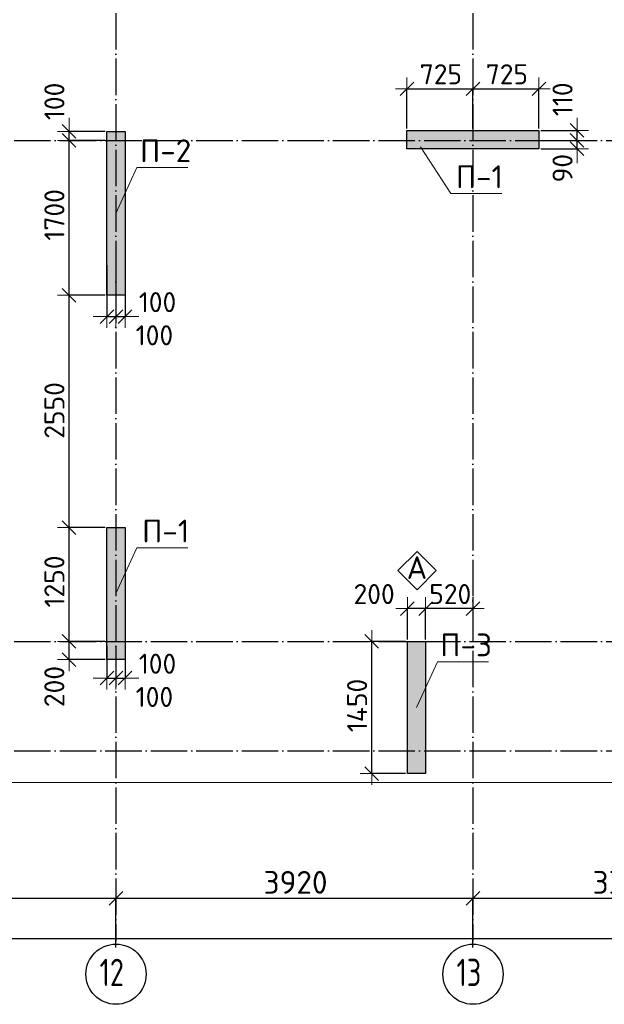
# Model space of a CAD drawing. Header units: millimetres. Extents: x 24002 to 102045, y -250 to 61883.
# Tile 19 of 31: x 34762 to 41183, y 37216 to 48026. Entities that reach past the tile are written whole.
import ezdxf

# ---------------------------------------------------------------- set-up
doc = ezdxf.new("R2010")
doc.units = ezdxf.units.MM
doc.header["$PDMODE"] = 65
doc.linetypes.add('______11', pattern=[500, 400, -50, 0, -50])
doc.linetypes.add('______5', pattern=[1100, 800, -100, 100, -100])
for name, color, linetype, lineweight in [('Standard', 7, 'Continuous', 25), ('Армирование стержнями_ общее', 40, 'Continuous', 35), ('Высотная отметка (отверстия)', 7, 'Continuous', 13), ('Размерная линия_ общее', 7, 'Continuous', 13)]:
    doc.layers.add(name, color=color, linetype=linetype, lineweight=lineweight)
doc.layers.add('Осевая линия_ общее', color=7, linetype='______5', lineweight=13, true_color=0xa0a0a0)
doc.styles.add('ISOCPEUR', font='ISOCPEUR')
doc.dimstyles.new('DIMSTYLE_12', dxfattribs={"dimtxt": 220, "dimasz": 250, "dimexe": 0, "dimexo": 0, "dimgap": 110, "dimtad": 2, "dimdec": 0, "dimrnd": 5, "dimzin": 12, "dimdsep": 46, "dimtxsty": 'ISOCPEUR', "dimblk1": 'ALL_ML_STRICH', "dimblk2": 'ALL_ML_STRICH', "dimsah": 1, "dimcen": 0, "dimclrd": 7, "dimclre": 256, "dimclrt": 7, "dimadec": 0, "dimazin": 0, "dimtfac": 1, "dimtdec": 0, "dimtix": 1, "dimtmove": 2, "dimatfit": 3, "dimfxl": 0, "dimtzin": 0, "dimlwd": 0, "dimlwe": -3, "dimarcsym": 0})
doc.dimstyles.new('DIMSTYLE_13', dxfattribs={"dimtxt": 220, "dimasz": 250, "dimexe": 0, "dimexo": 0, "dimgap": 110, "dimtad": 0, "dimdec": 0, "dimrnd": 5, "dimzin": 12, "dimdsep": 46, "dimtxsty": 'ISOCPEUR', "dimblk1": 'ALL_ML_STRICH', "dimblk2": 'ALL_ML_STRICH', "dimsah": 1, "dimcen": 0, "dimclrd": 7, "dimclre": 256, "dimclrt": 7, "dimadec": 0, "dimazin": 0, "dimtfac": 1, "dimtdec": 0, "dimtix": 1, "dimtmove": 2, "dimatfit": 3, "dimfxl": 0, "dimtvp": 1.2, "dimtzin": 0, "dimlwd": 0, "dimlwe": -3, "dimarcsym": 0})
doc.dimstyles.new('DIMSTYLE_3', dxfattribs={"dimtxt": 250, "dimasz": 250, "dimexe": 0, "dimexo": 0, "dimgap": 125, "dimtad": 2, "dimdec": 0, "dimrnd": 5, "dimzin": 12, "dimdsep": 46, "dimtxsty": 'ISOCPEUR', "dimblk1": 'ALL_ML_STRICH', "dimblk2": 'ALL_ML_STRICH', "dimsah": 1, "dimcen": 0, "dimclrd": 256, "dimclre": 256, "dimclrt": 256, "dimadec": 0, "dimazin": 0, "dimtfac": 1, "dimtdec": 0, "dimtix": 1, "dimtmove": 2, "dimatfit": 3, "dimfxl": 0, "dimtzin": 0, "dimlwd": 0, "dimlwe": -1, "dimarcsym": 0})
doc.dimstyles.new('DIMSTYLE_9', dxfattribs={"dimtxt": 220, "dimasz": 250, "dimexe": 0, "dimexo": 0, "dimgap": 110, "dimtad": 2, "dimdec": 0, "dimrnd": 5, "dimzin": 12, "dimdsep": 46, "dimtxsty": 'ISOCPEUR', "dimblk1": 'ALL_ML_STRICH', "dimblk2": 'ALL_ML_STRICH', "dimsah": 1, "dimcen": 0, "dimclrd": 7, "dimclre": 256, "dimclrt": 7, "dimadec": 0, "dimazin": 0, "dimtfac": 1, "dimtdec": 0, "dimtix": 1, "dimtmove": 2, "dimatfit": 3, "dimfxl": 0, "dimtvp": 1.2, "dimtzin": 0, "dimlwd": 0, "dimlwe": -3, "dimarcsym": 0})

# ---------------------------------------------------------------- blocks, each defined once
blk = doc.blocks.new('ALL_ML_STRICH')
at = {"color": 0, "linetype": 'ByBlock', "lineweight": -2}
for p, q in [((0, -0.5), (0, 0.5)), ((-1, 0), (0.5, 0)), ((-0.3, -0.3), (0.3, 0.3))]:
    blk.add_line(p, q, dxfattribs=at)
blk = doc.blocks.new('*D6')
at = {"layer": 'DEFPOINTS', "transparency": 33554687}
for p in [(31900, 38380), (31900, 37830), (35820, 37830)]:
    blk.add_point(p, dxfattribs=at)
at = {"layer": 'Размерная линия_ общее', "lineweight": -2, "transparency": 33554687}
for p, q in [((31900, 37840), (31900, 38380)), ((31900, 38380), (35820, 38380)), ((35820, 37840), (35820, 38380))]:
    blk.add_line(p, q, dxfattribs=at)
at = {"layer": 'Размерная линия_ общее', "transparency": 33554687, "xscale": 250, "yscale": 250, "zscale": 250, "rotation": 180}
blk.add_blockref('ALL_ML_STRICH', (31900, 38380), dxfattribs=at)
at = {"layer": 'Размерная линия_ общее', "transparency": 33554687, "xscale": 250, "yscale": 250, "zscale": 250}
blk.add_blockref('ALL_ML_STRICH', (35820, 38380), dxfattribs=at)
at = {"layer": 'Размерная линия_ общее', "transparency": 33554687, "insert": (33872, 38555), "char_height": 250, "width": 1000, "attachment_point": 5, "style": 'ISOCPEUR'}
blk.add_mtext('\\A1;{3920}', dxfattribs=at)
blk = doc.blocks.new('*D7')
at = {"layer": 'DEFPOINTS', "transparency": 33554687}
for p in [(35820, 38380), (35820, 37830), (39740, 37830)]:
    blk.add_point(p, dxfattribs=at)
at = {"layer": 'Размерная линия_ общее', "lineweight": -2, "transparency": 33554687}
for p, q in [((35820, 37840), (35820, 38380)), ((35820, 38380), (39740, 38380)), ((39740, 37840), (39740, 38380))]:
    blk.add_line(p, q, dxfattribs=at)
at = {"layer": 'Размерная линия_ общее', "transparency": 33554687, "xscale": 250, "yscale": 250, "zscale": 250, "rotation": 180}
blk.add_blockref('ALL_ML_STRICH', (35820, 38380), dxfattribs=at)
at = {"layer": 'Размерная линия_ общее', "transparency": 33554687, "xscale": 250, "yscale": 250, "zscale": 250}
blk.add_blockref('ALL_ML_STRICH', (39740, 38380), dxfattribs=at)
at = {"layer": 'Размерная линия_ общее', "transparency": 33554687, "insert": (37792, 38555), "char_height": 250, "width": 1000, "attachment_point": 5, "style": 'ISOCPEUR'}
blk.add_mtext('\\A1;{3920}', dxfattribs=at)
blk = doc.blocks.new('*D8')
at = {"layer": 'DEFPOINTS', "transparency": 33554687}
for p in [(39740, 38380), (39740, 37830), (43040, 37830)]:
    blk.add_point(p, dxfattribs=at)
at = {"layer": 'Размерная линия_ общее', "lineweight": -2, "transparency": 33554687}
for p, q in [((39740, 37840), (39740, 38380)), ((39740, 38380), (43040, 38380)), ((43040, 37840), (43040, 38380))]:
    blk.add_line(p, q, dxfattribs=at)
at = {"layer": 'Размерная линия_ общее', "transparency": 33554687, "xscale": 250, "yscale": 250, "zscale": 250, "rotation": 180}
blk.add_blockref('ALL_ML_STRICH', (39740, 38380), dxfattribs=at)
at = {"layer": 'Размерная линия_ общее', "transparency": 33554687, "xscale": 250, "yscale": 250, "zscale": 250}
blk.add_blockref('ALL_ML_STRICH', (43040, 38380), dxfattribs=at)
at = {"layer": 'Размерная линия_ общее', "transparency": 33554687, "insert": (41402, 38555), "char_height": 250, "width": 1000, "attachment_point": 5, "style": 'ISOCPEUR'}
blk.add_mtext('\\A1;{3300}', dxfattribs=at)
blk = doc.blocks.new('*D16')
at = {"layer": 'DEFPOINTS', "transparency": 33554687}
for p in [(25300, 37940), (25300, 37830), (67380, 37830)]:
    blk.add_point(p, dxfattribs=at)
at = {"layer": 'Размерная линия_ общее', "lineweight": -2, "transparency": 33554687}
for p, q in [((25300, 37840), (25300, 37940)), ((25300, 37940), (67380, 37940)), ((67380, 37840), (67380, 37940))]:
    blk.add_line(p, q, dxfattribs=at)
at = {"layer": 'Размерная линия_ общее', "transparency": 33554687, "xscale": 250, "yscale": 250, "zscale": 250, "rotation": 180}
blk.add_blockref('ALL_ML_STRICH', (25300, 37940), dxfattribs=at)
at = {"layer": 'Размерная линия_ общее', "transparency": 33554687, "xscale": 250, "yscale": 250, "zscale": 250}
blk.add_blockref('ALL_ML_STRICH', (67380, 37940), dxfattribs=at)
at = {"layer": 'Размерная линия_ общее', "transparency": 33554687, "insert": (46340, 38115), "char_height": 250, "width": 1250, "attachment_point": 5, "style": 'ISOCPEUR'}
blk.add_mtext('\\A1;{42080}', dxfattribs=at)
blk = doc.blocks.new('*D46')
at = {"layer": 'DEFPOINTS', "color": 7, "linetype": 'Continuous', "lineweight": 13, "transparency": 33554687}
for p in [(35720, 41200), (35304, 41000), (35720, 41000)]:
    blk.add_point(p, dxfattribs=at)
at = {"layer": 'Размерная линия_ общее', "color": 253, "linetype": 'Continuous', "lineweight": -2, "true_color": 0xa0a0a0, "transparency": 33554687}
for p, q in [((35700, 41200), (35304, 41200)), ((35700, 41000), (35304, 41000))]:
    blk.add_line(p, q, dxfattribs=at)
at = {"layer": 'Размерная линия_ общее', "color": 7, "linetype": 'Continuous', "lineweight": -2, "transparency": 33554687}
blk.add_line((35304, 41000), (35304, 41200), dxfattribs=at)
at = {"layer": 'Размерная линия_ общее', "color": 7, "linetype": 'Continuous', "lineweight": 13, "transparency": 33554687, "xscale": 250, "yscale": 250, "zscale": 250}
for p, rotation in [((35304, 41200), 90), ((35304, 41000), 270)]:
    blk.add_blockref('ALL_ML_STRICH', p, dxfattribs=dict(at, rotation=rotation))
at = {"layer": 'Размерная линия_ общее', "color": 7, "linetype": 'Continuous', "lineweight": 13, "transparency": 33554687, "insert": (35143, 40705), "char_height": 220, "width": 660, "attachment_point": 5, "rotation": 90, "style": 'ISOCPEUR'}
blk.add_mtext('\\A1;{200}', dxfattribs=at)
blk = doc.blocks.new('*D47')
at = {"layer": 'DEFPOINTS', "color": 7, "linetype": 'Continuous', "lineweight": 13, "transparency": 33554687}
for p in [(35720, 42450), (35304, 41200), (35720, 41200)]:
    blk.add_point(p, dxfattribs=at)
at = {"layer": 'Размерная линия_ общее', "color": 253, "linetype": 'Continuous', "lineweight": -2, "true_color": 0xa0a0a0, "transparency": 33554687}
for p, q in [((35700, 42450), (35304, 42450)), ((35700, 41200), (35304, 41200))]:
    blk.add_line(p, q, dxfattribs=at)
at = {"layer": 'Размерная линия_ общее', "color": 7, "linetype": 'Continuous', "lineweight": -2, "transparency": 33554687}
blk.add_line((35304, 41200), (35304, 42450), dxfattribs=at)
at = {"layer": 'Размерная линия_ общее', "color": 7, "linetype": 'Continuous', "lineweight": 13, "transparency": 33554687, "xscale": 250, "yscale": 250, "zscale": 250}
for p, rotation in [((35304, 42450), 90), ((35304, 41200), 270)]:
    blk.add_blockref('ALL_ML_STRICH', p, dxfattribs=dict(at, rotation=rotation))
at = {"layer": 'Размерная линия_ общее', "color": 7, "linetype": 'Continuous', "lineweight": 13, "transparency": 33554687, "insert": (35144, 41858), "char_height": 220, "width": 880, "attachment_point": 5, "rotation": 90, "style": 'ISOCPEUR'}
blk.add_mtext('\\A1;{1250}', dxfattribs=at)
blk = doc.blocks.new('*D48')
at = {"layer": 'DEFPOINTS', "color": 7, "linetype": 'Continuous', "lineweight": 13, "transparency": 33554687}
for p in [(35720, 45000), (35304, 42450), (35720, 42450)]:
    blk.add_point(p, dxfattribs=at)
at = {"layer": 'Размерная линия_ общее', "color": 253, "linetype": 'Continuous', "lineweight": -2, "true_color": 0xa0a0a0, "transparency": 33554687}
for p, q in [((35700, 45000), (35304, 45000)), ((35700, 42450), (35304, 42450))]:
    blk.add_line(p, q, dxfattribs=at)
at = {"layer": 'Размерная линия_ общее', "color": 7, "linetype": 'Continuous', "lineweight": -2, "transparency": 33554687}
blk.add_line((35304, 42450), (35304, 45000), dxfattribs=at)
at = {"layer": 'Размерная линия_ общее', "color": 7, "linetype": 'Continuous', "lineweight": 13, "transparency": 33554687, "xscale": 250, "yscale": 250, "zscale": 250}
for p, rotation in [((35304, 45000), 90), ((35304, 42450), 270)]:
    blk.add_blockref('ALL_ML_STRICH', p, dxfattribs=dict(at, rotation=rotation))
at = {"layer": 'Размерная линия_ общее', "color": 7, "linetype": 'Continuous', "lineweight": 13, "transparency": 33554687, "insert": (35144, 43736), "char_height": 220, "width": 880, "attachment_point": 5, "rotation": 90, "style": 'ISOCPEUR'}
blk.add_mtext('\\A1;{2550}', dxfattribs=at)
blk = doc.blocks.new('*D49')
at = {"layer": 'DEFPOINTS', "color": 7, "linetype": 'Continuous', "lineweight": 13, "transparency": 33554687}
for p in [(35720, 46700), (35304, 45000), (35720, 45000)]:
    blk.add_point(p, dxfattribs=at)
at = {"layer": 'Размерная линия_ общее', "color": 253, "linetype": 'Continuous', "lineweight": -2, "true_color": 0xa0a0a0, "transparency": 33554687}
for p, q in [((35700, 46700), (35304, 46700)), ((35700, 45000), (35304, 45000))]:
    blk.add_line(p, q, dxfattribs=at)
at = {"layer": 'Размерная линия_ общее', "color": 7, "linetype": 'Continuous', "lineweight": -2, "transparency": 33554687}
blk.add_line((35304, 45000), (35304, 46700), dxfattribs=at)
at = {"layer": 'Размерная линия_ общее', "color": 7, "linetype": 'Continuous', "lineweight": 13, "transparency": 33554687, "xscale": 250, "yscale": 250, "zscale": 250}
for p, rotation in [((35304, 46700), 90), ((35304, 45000), 270)]:
    blk.add_blockref('ALL_ML_STRICH', p, dxfattribs=dict(at, rotation=rotation))
at = {"layer": 'Размерная линия_ общее', "color": 7, "linetype": 'Continuous', "lineweight": 13, "transparency": 33554687, "insert": (35144, 45883), "char_height": 220, "width": 880, "attachment_point": 5, "rotation": 90, "style": 'ISOCPEUR'}
blk.add_mtext('\\A1;{1700}', dxfattribs=at)
blk = doc.blocks.new('*D50')
at = {"layer": 'DEFPOINTS', "color": 7, "linetype": 'Continuous', "lineweight": 13, "transparency": 33554687}
for p in [(35304, 46700), (35720, 46800), (35720, 46700)]:
    blk.add_point(p, dxfattribs=at)
at = {"layer": 'Размерная линия_ общее', "color": 253, "linetype": 'Continuous', "lineweight": -2, "true_color": 0xa0a0a0, "transparency": 33554687}
for p, q in [((35700, 46800), (35304, 46800)), ((35700, 46700), (35304, 46700))]:
    blk.add_line(p, q, dxfattribs=at)
at = {"layer": 'Размерная линия_ общее', "color": 7, "linetype": 'Continuous', "lineweight": -2, "transparency": 33554687}
blk.add_line((35304, 46700), (35304, 46800), dxfattribs=at)
at = {"layer": 'Размерная линия_ общее', "color": 7, "linetype": 'Continuous', "lineweight": 13, "transparency": 33554687, "xscale": 250, "yscale": 250, "zscale": 250}
for p, rotation in [((35304, 46700), 270), ((35304, 46800), 90)]:
    blk.add_blockref('ALL_ML_STRICH', p, dxfattribs=dict(at, rotation=rotation))
at = {"layer": 'Размерная линия_ общее', "color": 7, "linetype": 'Continuous', "lineweight": 13, "transparency": 33554687, "insert": (35144, 47129), "char_height": 220, "width": 660, "attachment_point": 5, "rotation": 90, "style": 'ISOCPEUR'}
blk.add_mtext('\\A1;{100}', dxfattribs=at)
blk = doc.blocks.new('*D79')
at = {"layer": 'DEFPOINTS', "color": 7, "linetype": 'Continuous', "lineweight": 13, "transparency": 33554687}
for p in [(39020, 41200), (38628, 39750), (39020, 39750)]:
    blk.add_point(p, dxfattribs=at)
at = {"layer": 'Размерная линия_ общее', "color": 253, "linetype": 'Continuous', "lineweight": -2, "true_color": 0xa0a0a0, "transparency": 33554687}
for p, q in [((39000, 41200), (38628, 41200)), ((39000, 39750), (38628, 39750))]:
    blk.add_line(p, q, dxfattribs=at)
at = {"layer": 'Размерная линия_ общее', "color": 7, "linetype": 'Continuous', "lineweight": -2, "transparency": 33554687}
blk.add_line((38628, 39750), (38628, 41200), dxfattribs=at)
at = {"layer": 'Размерная линия_ общее', "color": 7, "linetype": 'Continuous', "lineweight": 13, "transparency": 33554687, "xscale": 250, "yscale": 250, "zscale": 250}
for p, rotation in [((38628, 41200), 90), ((38628, 39750), 270)]:
    blk.add_blockref('ALL_ML_STRICH', p, dxfattribs=dict(at, rotation=rotation))
at = {"layer": 'Размерная линия_ общее', "color": 7, "linetype": 'Continuous', "lineweight": 13, "transparency": 33554687, "insert": (38468, 40497), "char_height": 220, "width": 880, "attachment_point": 5, "rotation": 90, "style": 'ISOCPEUR'}
blk.add_mtext('\\A1;{1450}', dxfattribs=at)
blk = doc.blocks.new('*D94')
at = {"layer": 'DEFPOINTS', "color": 7, "linetype": 'Continuous', "lineweight": 13, "transparency": 33554687}
for p in [(39015, 47267), (39015, 46810), (39740, 46810)]:
    blk.add_point(p, dxfattribs=at)
at = {"layer": 'Размерная линия_ общее', "color": 253, "linetype": 'Continuous', "lineweight": -2, "true_color": 0xa0a0a0, "transparency": 33554687}
for p, q in [((39015, 46830), (39015, 47267)), ((39740, 46830), (39740, 47267))]:
    blk.add_line(p, q, dxfattribs=at)
at = {"layer": 'Размерная линия_ общее', "color": 7, "linetype": 'Continuous', "lineweight": -2, "transparency": 33554687}
blk.add_line((39015, 47267), (39740, 47267), dxfattribs=at)
at = {"layer": 'Размерная линия_ общее', "color": 7, "linetype": 'Continuous', "lineweight": 13, "transparency": 33554687, "xscale": 250, "yscale": 250, "zscale": 250, "rotation": 180}
blk.add_blockref('ALL_ML_STRICH', (39015, 47267), dxfattribs=at)
at = {"layer": 'Размерная линия_ общее', "color": 7, "linetype": 'Continuous', "lineweight": 13, "transparency": 33554687, "xscale": 250, "yscale": 250, "zscale": 250}
blk.add_blockref('ALL_ML_STRICH', (39740, 47267), dxfattribs=at)
at = {"layer": 'Размерная линия_ общее', "color": 7, "linetype": 'Continuous', "lineweight": 13, "transparency": 33554687, "insert": (39388, 47427), "char_height": 220, "width": 660, "attachment_point": 5, "style": 'ISOCPEUR'}
blk.add_mtext('\\A1;{725}', dxfattribs=at)
blk = doc.blocks.new('*D95')
at = {"layer": 'DEFPOINTS', "color": 7, "linetype": 'Continuous', "lineweight": 13, "transparency": 33554687}
for p in [(39740, 47267), (39740, 46810), (40465, 46810)]:
    blk.add_point(p, dxfattribs=at)
at = {"layer": 'Размерная линия_ общее', "color": 253, "linetype": 'Continuous', "lineweight": -2, "true_color": 0xa0a0a0, "transparency": 33554687}
for p, q in [((39740, 46830), (39740, 47267)), ((40465, 46830), (40465, 47267))]:
    blk.add_line(p, q, dxfattribs=at)
at = {"layer": 'Размерная линия_ общее', "color": 7, "linetype": 'Continuous', "lineweight": -2, "transparency": 33554687}
blk.add_line((39740, 47267), (40465, 47267), dxfattribs=at)
at = {"layer": 'Размерная линия_ общее', "color": 7, "linetype": 'Continuous', "lineweight": 13, "transparency": 33554687, "xscale": 250, "yscale": 250, "zscale": 250, "rotation": 180}
blk.add_blockref('ALL_ML_STRICH', (39740, 47267), dxfattribs=at)
at = {"layer": 'Размерная линия_ общее', "color": 7, "linetype": 'Continuous', "lineweight": 13, "transparency": 33554687, "xscale": 250, "yscale": 250, "zscale": 250}
blk.add_blockref('ALL_ML_STRICH', (40465, 47267), dxfattribs=at)
at = {"layer": 'Размерная линия_ общее', "color": 7, "linetype": 'Continuous', "lineweight": 13, "transparency": 33554687, "insert": (40113, 47427), "char_height": 220, "width": 660, "attachment_point": 5, "style": 'ISOCPEUR'}
blk.add_mtext('\\A1;{725}', dxfattribs=at)
blk = doc.blocks.new('*D113')
at = {"layer": 'DEFPOINTS', "color": 7, "linetype": 'Continuous', "lineweight": 13, "transparency": 33554687}
for p in [(35720, 45350), (35820, 45350), (35720, 44767)]:
    blk.add_point(p, dxfattribs=at)
at = {"layer": 'Размерная линия_ общее', "color": 253, "linetype": 'Continuous', "lineweight": -2, "true_color": 0xa0a0a0, "transparency": 33554687}
for p, q in [((35720, 45330), (35720, 44767)), ((35820, 45330), (35820, 44767))]:
    blk.add_line(p, q, dxfattribs=at)
at = {"layer": 'Размерная линия_ общее', "color": 7, "linetype": 'Continuous', "lineweight": -2, "transparency": 33554687}
blk.add_line((35720, 44767), (35820, 44767), dxfattribs=at)
at = {"layer": 'Размерная линия_ общее', "color": 7, "linetype": 'Continuous', "lineweight": 13, "transparency": 33554687, "xscale": 250, "yscale": 250, "zscale": 250}
blk.add_blockref('ALL_ML_STRICH', (35820, 44767), dxfattribs=at)
at = {"layer": 'Размерная линия_ общее', "color": 7, "linetype": 'Continuous', "lineweight": 13, "transparency": 33554687, "xscale": 250, "yscale": 250, "zscale": 250, "rotation": 180}
blk.add_blockref('ALL_ML_STRICH', (35720, 44767), dxfattribs=at)
at = {"layer": 'Размерная линия_ общее', "color": 7, "linetype": 'Continuous', "lineweight": 13, "transparency": 33554687, "insert": (36242, 44561), "char_height": 220, "width": 660, "attachment_point": 5, "style": 'ISOCPEUR'}
blk.add_mtext('\\A1;{100}', dxfattribs=at)
blk = doc.blocks.new('*D114')
at = {"layer": 'DEFPOINTS', "color": 7, "linetype": 'Continuous', "lineweight": 13, "transparency": 33554687}
for p in [(35820, 45350), (35920, 45350), (35820, 44767)]:
    blk.add_point(p, dxfattribs=at)
at = {"layer": 'Размерная линия_ общее', "color": 253, "linetype": 'Continuous', "lineweight": -2, "true_color": 0xa0a0a0, "transparency": 33554687}
for p, q in [((35820, 45330), (35820, 44767)), ((35920, 45330), (35920, 44767))]:
    blk.add_line(p, q, dxfattribs=at)
at = {"layer": 'Размерная линия_ общее', "color": 7, "linetype": 'Continuous', "lineweight": -2, "transparency": 33554687}
blk.add_line((35820, 44767), (35920, 44767), dxfattribs=at)
at = {"layer": 'Размерная линия_ общее', "color": 7, "linetype": 'Continuous', "lineweight": 13, "transparency": 33554687, "xscale": 250, "yscale": 250, "zscale": 250}
blk.add_blockref('ALL_ML_STRICH', (35920, 44767), dxfattribs=at)
at = {"layer": 'Размерная линия_ общее', "color": 7, "linetype": 'Continuous', "lineweight": 13, "transparency": 33554687, "xscale": 250, "yscale": 250, "zscale": 250, "rotation": 180}
blk.add_blockref('ALL_ML_STRICH', (35820, 44767), dxfattribs=at)
at = {"layer": 'Размерная линия_ общее', "color": 7, "linetype": 'Continuous', "lineweight": 13, "transparency": 33554687, "insert": (36276, 44925), "char_height": 220, "width": 660, "attachment_point": 5, "style": 'ISOCPEUR'}
blk.add_mtext('\\A1;{100}', dxfattribs=at)
blk = doc.blocks.new('*D115')
at = {"layer": 'DEFPOINTS', "color": 7, "linetype": 'Continuous', "lineweight": 13, "transparency": 33554687}
for p in [(35720, 41170), (35820, 41170), (35720, 40797)]:
    blk.add_point(p, dxfattribs=at)
at = {"layer": 'Размерная линия_ общее', "color": 253, "linetype": 'Continuous', "lineweight": -2, "true_color": 0xa0a0a0, "transparency": 33554687}
for p, q in [((35720, 41150), (35720, 40797)), ((35820, 41150), (35820, 40797))]:
    blk.add_line(p, q, dxfattribs=at)
at = {"layer": 'Размерная линия_ общее', "color": 7, "linetype": 'Continuous', "lineweight": -2, "transparency": 33554687}
blk.add_line((35720, 40797), (35820, 40797), dxfattribs=at)
at = {"layer": 'Размерная линия_ общее', "color": 7, "linetype": 'Continuous', "lineweight": 13, "transparency": 33554687, "xscale": 250, "yscale": 250, "zscale": 250}
blk.add_blockref('ALL_ML_STRICH', (35820, 40797), dxfattribs=at)
at = {"layer": 'Размерная линия_ общее', "color": 7, "linetype": 'Continuous', "lineweight": 13, "transparency": 33554687, "xscale": 250, "yscale": 250, "zscale": 250, "rotation": 180}
blk.add_blockref('ALL_ML_STRICH', (35720, 40797), dxfattribs=at)
at = {"layer": 'Размерная линия_ общее', "color": 7, "linetype": 'Continuous', "lineweight": 13, "transparency": 33554687, "insert": (36242, 40591), "char_height": 220, "width": 660, "attachment_point": 5, "style": 'ISOCPEUR'}
blk.add_mtext('\\A1;{100}', dxfattribs=at)
blk = doc.blocks.new('*D116')
at = {"layer": 'DEFPOINTS', "color": 7, "linetype": 'Continuous', "lineweight": 13, "transparency": 33554687}
for p in [(35820, 41170), (35920, 41170), (35820, 40797)]:
    blk.add_point(p, dxfattribs=at)
at = {"layer": 'Размерная линия_ общее', "color": 253, "linetype": 'Continuous', "lineweight": -2, "true_color": 0xa0a0a0, "transparency": 33554687}
for p, q in [((35820, 41150), (35820, 40797)), ((35920, 41150), (35920, 40797))]:
    blk.add_line(p, q, dxfattribs=at)
at = {"layer": 'Размерная линия_ общее', "color": 7, "linetype": 'Continuous', "lineweight": -2, "transparency": 33554687}
blk.add_line((35820, 40797), (35920, 40797), dxfattribs=at)
at = {"layer": 'Размерная линия_ общее', "color": 7, "linetype": 'Continuous', "lineweight": 13, "transparency": 33554687, "xscale": 250, "yscale": 250, "zscale": 250}
blk.add_blockref('ALL_ML_STRICH', (35920, 40797), dxfattribs=at)
at = {"layer": 'Размерная линия_ общее', "color": 7, "linetype": 'Continuous', "lineweight": 13, "transparency": 33554687, "xscale": 250, "yscale": 250, "zscale": 250, "rotation": 180}
blk.add_blockref('ALL_ML_STRICH', (35820, 40797), dxfattribs=at)
at = {"layer": 'Размерная линия_ общее', "color": 7, "linetype": 'Continuous', "lineweight": 13, "transparency": 33554687, "insert": (36276, 40955), "char_height": 220, "width": 660, "attachment_point": 5, "style": 'ISOCPEUR'}
blk.add_mtext('\\A1;{100}', dxfattribs=at)
blk = doc.blocks.new('*D117')
at = {"layer": 'DEFPOINTS', "color": 7, "linetype": 'Continuous', "lineweight": 13, "transparency": 33554687}
for p in [(39740, 41705), (39740, 41560), (39220, 41200)]:
    blk.add_point(p, dxfattribs=at)
at = {"layer": 'Размерная линия_ общее', "color": 253, "linetype": 'Continuous', "lineweight": -2, "true_color": 0xa0a0a0, "transparency": 33554687}
for p, q in [((39740, 41685), (39740, 41560)), ((39220, 41220), (39220, 41560))]:
    blk.add_line(p, q, dxfattribs=at)
at = {"layer": 'Размерная линия_ общее', "color": 7, "linetype": 'Continuous', "lineweight": -2, "transparency": 33554687}
blk.add_line((39740, 41560), (39220, 41560), dxfattribs=at)
at = {"layer": 'Размерная линия_ общее', "color": 7, "linetype": 'Continuous', "lineweight": 13, "transparency": 33554687, "xscale": 250, "yscale": 250, "zscale": 250}
for p, rotation in [((39220, 41560), 180), ((39740, 41560), 360)]:
    blk.add_blockref('ALL_ML_STRICH', p, dxfattribs=dict(at, rotation=rotation))
at = {"layer": 'Размерная линия_ общее', "color": 7, "linetype": 'Continuous', "lineweight": 13, "transparency": 33554687, "insert": (39491, 41720), "char_height": 220, "width": 660, "attachment_point": 5, "style": 'ISOCPEUR'}
blk.add_mtext('\\A1;{520}', dxfattribs=at)
blk = doc.blocks.new('*D118')
at = {"layer": 'DEFPOINTS', "color": 7, "linetype": 'Continuous', "lineweight": 13, "transparency": 33554687}
for p in [(39220, 41560), (39020, 41200), (39220, 41200)]:
    blk.add_point(p, dxfattribs=at)
at = {"layer": 'Размерная линия_ общее', "color": 253, "linetype": 'Continuous', "lineweight": -2, "true_color": 0xa0a0a0, "transparency": 33554687}
for p, q in [((39020, 41220), (39020, 41560)), ((39220, 41220), (39220, 41560))]:
    blk.add_line(p, q, dxfattribs=at)
at = {"layer": 'Размерная линия_ общее', "color": 7, "linetype": 'Continuous', "lineweight": -2, "transparency": 33554687}
blk.add_line((39220, 41560), (39020, 41560), dxfattribs=at)
at = {"layer": 'Размерная линия_ общее', "color": 7, "linetype": 'Continuous', "lineweight": 13, "transparency": 33554687, "xscale": 250, "yscale": 250, "zscale": 250}
for p, rotation in [((39020, 41560), 180), ((39220, 41560), 360)]:
    blk.add_blockref('ALL_ML_STRICH', p, dxfattribs=dict(at, rotation=rotation))
at = {"layer": 'Размерная линия_ общее', "color": 7, "linetype": 'Continuous', "lineweight": 13, "transparency": 33554687, "insert": (38655, 41720), "char_height": 220, "width": 660, "attachment_point": 5, "style": 'ISOCPEUR'}
blk.add_mtext('\\A1;{200}', dxfattribs=at)
blk = doc.blocks.new('*D153')
at = {"layer": 'DEFPOINTS', "color": 7, "linetype": 'Continuous', "lineweight": 13, "transparency": 33554687}
for p in [(40465, 46700), (40465, 46610), (40884, 46610)]:
    blk.add_point(p, dxfattribs=at)
at = {"layer": 'Размерная линия_ общее', "color": 253, "linetype": 'Continuous', "lineweight": -2, "true_color": 0xa0a0a0, "transparency": 33554687}
for p, q in [((40485, 46700), (40884, 46700)), ((40485, 46610), (40884, 46610))]:
    blk.add_line(p, q, dxfattribs=at)
at = {"layer": 'Размерная линия_ общее', "color": 7, "linetype": 'Continuous', "lineweight": -2, "transparency": 33554687}
blk.add_line((40884, 46610), (40884, 46700), dxfattribs=at)
at = {"layer": 'Размерная линия_ общее', "color": 7, "linetype": 'Continuous', "lineweight": 13, "transparency": 33554687, "xscale": 250, "yscale": 250, "zscale": 250}
for p, rotation in [((40884, 46610), 270), ((40884, 46700), 90)]:
    blk.add_blockref('ALL_ML_STRICH', p, dxfattribs=dict(at, rotation=rotation))
at = {"layer": 'Размерная линия_ общее', "color": 7, "linetype": 'Continuous', "lineweight": 13, "transparency": 33554687, "insert": (40724, 46396), "char_height": 220, "width": 440, "attachment_point": 5, "rotation": 90, "style": 'ISOCPEUR'}
blk.add_mtext('\\A1;{90}', dxfattribs=at)
blk = doc.blocks.new('*D154')
at = {"layer": 'DEFPOINTS', "color": 7, "linetype": 'Continuous', "lineweight": 13, "transparency": 33554687}
for p in [(40465, 46810), (40465, 46700), (40884, 46700)]:
    blk.add_point(p, dxfattribs=at)
at = {"layer": 'Размерная линия_ общее', "color": 253, "linetype": 'Continuous', "lineweight": -2, "true_color": 0xa0a0a0, "transparency": 33554687}
for p, q in [((40485, 46810), (40884, 46810)), ((40485, 46700), (40884, 46700))]:
    blk.add_line(p, q, dxfattribs=at)
at = {"layer": 'Размерная линия_ общее', "color": 7, "linetype": 'Continuous', "lineweight": -2, "transparency": 33554687}
blk.add_line((40884, 46700), (40884, 46810), dxfattribs=at)
at = {"layer": 'Размерная линия_ общее', "color": 7, "linetype": 'Continuous', "lineweight": 13, "transparency": 33554687, "xscale": 250, "yscale": 250, "zscale": 250}
for p, rotation in [((40884, 46700), 270), ((40884, 46810), 90)]:
    blk.add_blockref('ALL_ML_STRICH', p, dxfattribs=dict(at, rotation=rotation))
at = {"layer": 'Размерная линия_ общее', "color": 7, "linetype": 'Continuous', "lineweight": 13, "transparency": 33554687, "insert": (40724, 47152), "char_height": 220, "width": 660, "attachment_point": 5, "rotation": 90, "style": 'ISOCPEUR'}
blk.add_mtext('\\A1;{110}', dxfattribs=at)
blk = doc.blocks.new('СЛОЖНЫЙ_ОБЪЕКТ_2')
at = {"layer": 'Армирование стержнями_ общее', "color": 7, "linetype": 'Continuous', "lineweight": 13, "transparency": 33554687}
blk.add_lwpolyline([(39127, 42187), (38917, 41977), (39127, 41767), (39337, 41977), (39127, 42187)], close=True, dxfattribs=at)
at = {"layer": 'Армирование стержнями_ общее', "color": 7, "linetype": 'Continuous', "lineweight": 13, "transparency": 33554687, "insert": (39013, 42011), "char_height": 250, "width": 327.27, "attachment_point": 4, "style": 'ISOCPEUR'}
blk.add_mtext('\\A1;{\\fISOCPEUR|i0|b0;\\H250.000000;\\W1.000000;\\C7;А}\\P', dxfattribs=at)

msp = doc.modelspace()

# ---------------------------------------------------------------- hatches: boundary and pattern name
at = {"linetype": 'Continuous', "lineweight": 13, "transparency": 33554687}
for points in [[(35720, 45000), (35920, 45000), (35920, 46800), (35720, 46800)], [(35720, 41000), (35920, 41000), (35920, 42450), (35720, 42450)], [(39020, 39750), (39220, 39750), (39220, 41200), (39020, 41200)]]:
    msp.add_hatch(color=7, dxfattribs=at).paths.add_polyline_path(points)
at = {"layer": 'Standard', "linetype": 'Continuous', "lineweight": 13, "transparency": 33554687}
msp.add_hatch(color=7, dxfattribs=at).paths.add_polyline_path([(40465, 46610), (40465, 46810), (39015, 46810), (39015, 46610)])

# ---------------------------------------------------------------- linework, layer by layer
at = {"color": 7, "linetype": 'Continuous', "lineweight": -3, "transparency": 33554687}
for p, q in [((35720, 45000), (35720, 46800)), ((35720, 46800), (35920, 46800)), ((35920, 46800), (35920, 45000)), ((35920, 45000), (35720, 45000)), ((35720, 41000), (35720, 42450)), ((35720, 42450), (35920, 42450)), ((35920, 42450), (35920, 41000)), ((39020, 39750), (39020, 41200)), ((39020, 41200), (39220, 41200)), ((39220, 41200), (39220, 39750)), ((35920, 41000), (35720, 41000)), ((39220, 39750), (39020, 39750))]:
    msp.add_line(p, q, dxfattribs=at)
at = {"layer": 'Standard', "color": 7, "linetype": 'Continuous', "lineweight": -3, "transparency": 33554687}
for p, q in [((39015, 46610), (39015, 46810)), ((39015, 46810), (40465, 46810)), ((40465, 46810), (40465, 46610)), ((40465, 46610), (39015, 46610))]:
    msp.add_line(p, q, dxfattribs=at)
at = {"layer": 'Standard', "color": 7, "linetype": 'Continuous', "lineweight": 13, "transparency": 33554687}
msp.add_lwpolyline([(25100, 39650), (67580, 39650), (67580, 54200), (25100, 54200), (25100, 39650)], dxfattribs=at)
at = {"layer": 'Высотная отметка (отверстия)', "color": 7, "linetype": 'Continuous', "lineweight": 13, "transparency": 33554687}
for points in [[(39164.5, 46630.6), (39495.8, 46117.1), (40055.8, 46117.1)], [(35820, 45900), (36050.7, 46401.9), (36610.7, 46401.9)], [(35820, 41725), (36050.7, 42226.9), (36610.7, 42226.9)], [(39120, 40475), (39350.7, 40976.9), (39910.7, 40976.9)]]:
    msp.add_lwpolyline(points, dxfattribs=at)
at = {"layer": 'Осевая линия_ общее', "color": 253, "linetype": '______11', "lineweight": -3, "true_color": 0xa0a0a0, "transparency": 33554687}
for p, q in [((35820, 54100), (35820, 37910.9)), ((39740, 54100), (39740, 37910.9)), ((25200, 46700), (69209.2, 46700)), ((25200, 41200), (69209.2, 41200)), ((25200, 40000), (69209.2, 40000))]:
    msp.add_line(p, q, dxfattribs=at)
at = {"layer": 'Осевая линия_ общее', "color": 7, "linetype": 'Continuous', "lineweight": -3, "transparency": 33554687}
for centre in [(35820.4, 37546.5), (39740.4, 37546.5)]:
    msp.add_circle(centre, 330.4, dxfattribs=at)

# ---------------------------------------------------------------- block references
at = {"layer": 'Армирование стержнями_ общее', "color": 7, "linetype": 'Continuous', "lineweight": 13, "transparency": 33554687}
msp.add_blockref('СЛОЖНЫЙ_ОБЪЕКТ_2', (0, 0), dxfattribs=at)

# ---------------------------------------------------------------- texts
at = {"layer": 'Высотная отметка (отверстия)', "color": 7, "linetype": 'Continuous', "lineweight": 13, "transparency": 33554687, "char_height": 250, "attachment_point": 8, "style": 'ISOCPEUR'}
for s, insert, width in [('\\A1;{\\fISOCPEUR|i0|b0;\\H250.000000;\\W1.000000;\\C7;П-2}\\P', (36365.7, 46461.9), 664.583), ('\\A1;{\\fISOCPEUR|i0|b0;\\H250.000000;\\W1.000000;\\C7;П-1}\\P', (39810.8, 46177.1), 604.167), ('\\A1;{\\fISOCPEUR|i0|b0;\\H250.000000;\\W1.000000;\\C7;П-1}\\P', (36365.7, 42286.9), 604.167), ('\\A1;{\\fISOCPEUR|i0|b0;\\H250.000000;\\W1.000000;\\C7;П-3}\\P', (39665.7, 41036.9), 664.583)]:
    msp.add_mtext(s, dxfattribs=dict(at, insert=insert, width=width))
at = {"layer": 'Осевая линия_ общее', "color": 7, "linetype": 'Continuous', "lineweight": -3, "transparency": 33554687, "char_height": 300, "width": 472.281, "attachment_point": 7, "style": 'ISOCPEUR'}
for s, insert in [('\\W0.75;12', (35640.4, 37416)), ('\\W0.75;13', (39560.4, 37416))]:
    msp.add_mtext(s, dxfattribs=dict(at, insert=insert))

# ---------------------------------------------------------------- dimensions: what is measured, and where the dimension line sits
at = {"layer": 'Размерная линия_ общее', "color": 7, "linetype": 'Continuous', "lineweight": 13, "transparency": 33554687}
for base, p1, p2, dimstyle, picture, middle in [((39740, 47267), (39015, 46830), (39740, 46830), 'DIMSTYLE_12', '*D94', (39388.5, 47427)), ((40465, 47267), (39740, 46830), (40465, 46830), 'DIMSTYLE_12', '*D95', (40113.5, 47427)), ((35820, 44767.1), (35720, 45330), (35820, 45330), 'DIMSTYLE_13', '*D113', (36242.1, 44561.5)), ((35920, 44767.1), (35820, 45330), (35920, 45330), 'DIMSTYLE_9', '*D114', (36276, 44925)), ((35820, 40797.1), (35720, 41150), (35820, 41150), 'DIMSTYLE_13', '*D115', (36242.1, 40591.5)), ((35920, 40797.1), (35820, 41150), (35920, 41150), 'DIMSTYLE_9', '*D116', (36276, 40955))]:
    dim = msp.add_linear_dim(base=base, p1=p1, p2=p2, dimstyle=dimstyle, override={"dimpost": '<>', "dimclrd": 7, "dimclre": 253, "dimclrt": 7, "dimlwd": 0, "dimlwe": 65533}, dxfattribs=at)
    dim.commit()
    dim.dimension.update_dxf_attribs({"geometry": picture, "text_midpoint": middle, "dimtype": 160})
for base, p1, p2, angle, dimstyle, picture, middle in [((35303.6, 46800), (35700, 46700), (35700, 46800), 90, 'DIMSTYLE_9', '*D50', (35144.4, 47129.3)), ((40883.9, 46810), (40485, 46700), (40485, 46810), 90, 'DIMSTYLE_9', '*D154', (40723.8, 47151.5)), ((35303.6, 46700), (35700, 45000), (35700, 46700), 90, 'DIMSTYLE_12', '*D49', (35143.6, 45883)), ((40883.9, 46700), (40485, 46610), (40485, 46700), 90, 'DIMSTYLE_9', '*D153', (40723.7, 46396.5)), ((35303.6, 45000), (35700, 42450), (35700, 45000), 90, 'DIMSTYLE_12', '*D48', (35143.6, 43736)), ((35303.6, 42450), (35700, 41200), (35700, 42450), 90, 'DIMSTYLE_12', '*D47', (35143.6, 41858)), ((39020, 41559.6), (39220, 41220), (39020, 41220), 180, 'DIMSTYLE_9', '*D118', (38654.7, 41719.7)), ((39220, 41559.6), (39740, 41685), (39220, 41220), 180, 'DIMSTYLE_9', '*D117', (39491, 41719.6)), ((35303.6, 41200), (35700, 41000), (35700, 41200), 90, 'DIMSTYLE_9', '*D46', (35142.8, 40705.3)), ((38627.9, 41200), (39000, 39750), (39000, 41200), 90, 'DIMSTYLE_12', '*D79', (38467.9, 40497))]:
    dim = msp.add_linear_dim(base=base, p1=p1, p2=p2, angle=angle, dimstyle=dimstyle, override={"dimpost": '<>', "dimclrd": 7, "dimclre": 253, "dimclrt": 7, "dimlwd": 0, "dimlwe": 65533}, dxfattribs=at)
    dim.commit()
    dim.dimension.update_dxf_attribs({"geometry": picture, "text_midpoint": middle, "dimtype": 160})
at = {"layer": 'Размерная линия_ общее', "transparency": 33554687}
for base, p1, p2, picture, middle in [((35820, 38380.3), (31900, 37840), (35820, 37840), '*D6', (33872.5, 38555.3)), ((39740, 38380.3), (35820, 37840), (39740, 37840), '*D7', (37792.5, 38555.3)), ((43040, 38380.3), (39740, 37840), (43040, 37840), '*D8', (41402.5, 38555.3)), ((67380, 37940.3), (25300, 37840), (67380, 37840), '*D16', (46340, 38115.3))]:
    dim = msp.add_linear_dim(base=base, p1=p1, p2=p2, dimstyle='DIMSTYLE_3', override={"dimpost": '<>', "dimclrd": 256, "dimclre": 256, "dimclrt": 256, "dimlwd": 0, "dimlwe": 65535}, dxfattribs=at)
    dim.commit()
    dim.dimension.update_dxf_attribs({"geometry": picture, "text_midpoint": middle, "dimtype": 160})

doc.saveas('drawing.dxf')
